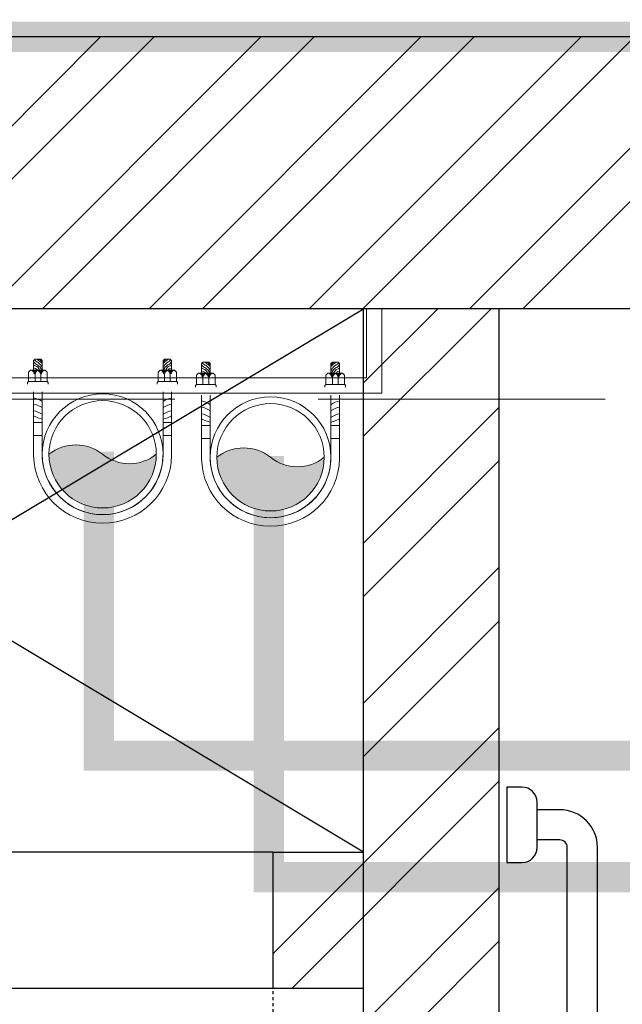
# Model space of a CAD drawing. Header units: inches. Extents: x 113025 to 158499, y 12149 to 30915.
# Tile 117 of 167: x 123941 to 123961, y 29461 to 29494. Entities that reach past the tile are written whole.
import ezdxf

# ---------------------------------------------------------------- set-up
doc = ezdxf.new("R2010")
doc.units = ezdxf.units.IN
doc.header["$MEASUREMENT"] = 0
doc.linetypes.add('HIDDEN', pattern=[0.375, 0.25, -0.125])
for name, color, linetype, lineweight in [('0-PIPE SUPPORT', 7, 'Continuous', 0), ('FLOOR RAISE', 4, 'Continuous', 5), ('PD_COLUMN', 2, 'Continuous', 60), ('PD_HATCH', 45, 'Continuous', 9), ('PP- 75DIA Soil Waste Sewer pipe', 90, 'Continuous', 9), ('PP-Soil Pipe', 1, 'Continuous', 25), ('PP-SPRINKLER PIPE', 1, 'Continuous', 0), ('PP-Waste Pipe', 3, 'Continuous', 25), ('SH - ANGLE SUPPORT', 7, 'Continuous', 30), ('SWP', 1, 'Continuous', 15)]:
    doc.layers.add(name, color=color, linetype=linetype, lineweight=lineweight)
doc.layers.add('PD_025_TEXT', color=61, linetype='Continuous')
doc.layers.add('WWP', color=92, linetype='Continuous')
doc.layers.add('PD_BASE', color=8, linetype='Continuous', transparency=0.5)
doc.styles.add('style1', font='arial.ttf', dxfattribs={"height": 500})

# ---------------------------------------------------------------- blocks, each defined once
blk = doc.blocks.new('columns2')
at = {"layer": 'PD_HATCH', "linetype": 'HIDDEN', "ltscale": 38}
for p, q in [((754.5, 59.99999999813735), (919.5, 59.99999999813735)), ((754.5, 47.99999999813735), (919.5, 47.99999999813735))]:
    blk.add_line(p, q, dxfattribs=at)
blk = doc.blocks.new('A$C07EA312C')
at = {"color": 251}
for points in [[(-7.4435665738e-06, 550.0000129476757), (-7.4435665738e-06, 500.0000129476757), (9.999992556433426, 500.0000129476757, 0.4142135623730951), (19.99999255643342, 510.0000129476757), (19.99999255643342, 540.0000129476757, 0.4142135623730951), (9.999992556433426, 550.0000129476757)], [(-7.4435665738e-06, 50.00001294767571), (-7.4435665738e-06, 1.29476757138e-05), (9.999992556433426, 1.29476757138e-05, 0.4142135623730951), (19.99999255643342, 10.00001294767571), (19.99999255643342, 40.00001294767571, 0.4142135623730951), (9.999992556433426, 50.00001294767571)]]:
    blk.add_lwpolyline(points, format="xyb", close=True, dxfattribs=at)
for points in [[(19.99999255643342, 15.00001294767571), (34.99999255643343, 15.00001294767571, 0.4142135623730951), (59.99999255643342, 40.00001294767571), (59.99999255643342, 510.0000129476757, 0.4142135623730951), (34.99999255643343, 535.0000129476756), (19.99999255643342, 535.0000129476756)], [(19.99999255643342, 35.00001294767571), (34.99999255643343, 35.00001294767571, 0.4142135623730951), (39.99999255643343, 40.00001294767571), (39.99999255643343, 510.0000129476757, 0.4142135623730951), (34.99999255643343, 515.0000129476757), (19.99999255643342, 515.0000129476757)]]:
    blk.add_lwpolyline(points, format="xyb", dxfattribs=at)
blk = doc.blocks.new('FIRST FLOOR AR PLAN')
at = {"layer": 'PD_BASE'}
h = blk.add_hatch(dxfattribs=at)
h.set_pattern_fill('ANSI32', color=256, scale=10)
h.set_pattern_definition([(45, (123173.8410410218, 20768.24897553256), (-2.651650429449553, 2.651650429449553), []), (45, (123175.6088079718, 20768.24897553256), (-2.651650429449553, 2.651650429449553), [])])
h.paths.add_polyline_path([(123176.9915017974, 20810.99848516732), (123167.9915017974, 20810.99848516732), (123167.9915017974, 20729.49848516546), (123176.9915017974, 20729.49848516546)])
h.paths.add_polyline_path([(123538.4915017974, 20663.49848516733), (123368.9915017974, 20663.49848516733), (123368.9915017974, 20654.49848516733), (123538.4915017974, 20654.49848516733)])
h.paths.add_polyline_path([(123722.9915017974, 20663.49848516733), (123553.4915017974, 20663.49848516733), (123553.4915017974, 20654.49848516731), (123722.9915017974, 20654.49848516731)])
h.paths.add_polyline_path([(123176.9915017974, 21527.49848516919), (123167.9915017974, 21527.49848516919), (123167.9915017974, 21445.99848516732), (123176.9915017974, 21445.99848516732)])
h.paths.add_polyline_path([(123176.9915017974, 21430.99848516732), (123167.9915017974, 21430.99848516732), (123167.9915017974, 21290.99848516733), (123176.9915017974, 21290.99848516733)])
h.paths.add_polyline_path([(123176.9915017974, 21275.99848516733), (123167.9915017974, 21275.99848516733), (123167.9915017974, 21135.99848516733), (123176.9915017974, 21135.99848516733)])
h.paths.add_polyline_path([(123176.9915017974, 21120.99848516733), (123167.9915017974, 21120.99848516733), (123167.9915017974, 20980.99848516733), (123176.9915017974, 20980.99848516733)])
h.paths.add_polyline_path([(123176.9915017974, 20965.99848516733), (123167.9915017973, 20965.99848516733), (123167.9915017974, 20825.99848516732), (123176.9915017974, 20825.99848516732)])
h.paths.add_polyline_path([(124268.9915017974, 21602.49848516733), (124102.4915017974, 21602.49848516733), (124102.4915017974, 21593.49848516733), (124268.9915017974, 21593.49848516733)])
h.paths.add_polyline_path([(124087.4915017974, 21602.49848516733), (123922.4915017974, 21602.49848516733), (123922.4915017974, 21593.49848516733), (124087.4915017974, 21593.49848516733)])
h.paths.add_polyline_path([(123907.4915017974, 21602.49848516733), (123737.9915017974, 21602.49848516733), (123737.9915017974, 21593.49848516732), (123907.4915017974, 21593.49848516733)])
h.paths.add_polyline_path([(123722.9915017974, 21602.49848516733), (123553.4915017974, 21602.49848516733), (123553.4915017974, 21593.49848516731), (123722.9915017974, 21593.49848516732)])
h.paths.add_polyline_path([(123353.9915017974, 21602.49848516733), (123242.9915017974, 21602.49848516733), (123242.9915017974, 21593.4984851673), (123353.9915017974, 21593.49848516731)])
h.paths.add_polyline_path([(123227.9915017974, 21602.49848516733), (123167.9915017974, 21602.49848516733), (123167.9915017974, 21542.49848516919), (123176.9915017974, 21542.49848516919), (123176.9915017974, 21593.4984851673), (123227.9915017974, 21593.4984851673)])
h.paths.add_polyline_path([(123176.9915017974, 20714.49848516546), (123167.9915017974, 20714.49848516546), (123167.9915017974, 20654.49848516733), (123227.9915017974, 20654.49848516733), (123227.9915017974, 20663.49848516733), (123176.9915017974, 20663.49848516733)])
h.paths.add_polyline_path([(123353.9915017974, 20663.49848516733), (123242.9915017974, 20663.49848516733), (123242.9915017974, 20654.49848516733), (123353.9915017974, 20654.49848516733)])
h.paths.add_polyline_path([(123762.7415017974, 20663.49848516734), (123737.9915017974, 20663.49848516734), (123737.9915017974, 20654.49848516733), (123762.7415017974, 20654.49848516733)])
h.paths.add_polyline_path([(123907.4915017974, 20663.49848516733), (123882.7415017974, 20663.49848516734), (123882.7415017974, 20654.49848516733), (123907.4915017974, 20654.49848516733)])
h.paths.add_polyline_path([(123944.9915017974, 20663.49848516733), (123922.4915017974, 20663.49848516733), (123922.4915017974, 20654.49848516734), (123944.9915017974, 20654.49848516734)])
h.paths.add_polyline_path([(124087.4915017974, 20663.49848516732), (124064.9915017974, 20663.49848516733), (124064.9915017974, 20654.49848516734), (124087.4915017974, 20654.49848516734)])
h.paths.add_polyline_path([(124124.9915017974, 20663.49848516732), (124102.4915017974, 20663.49848516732), (124102.4915017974, 20654.49848516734), (124124.9915017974, 20654.49848516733)])
h.paths.add_polyline_path([(124268.9915017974, 20663.49848516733), (124244.9915017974, 20663.49848516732), (124244.9915017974, 20654.49848516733), (124268.9915017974, 20654.49848516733)])
h.paths.add_polyline_path([(124283.9915017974, 20672.49848516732), (124274.9915017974, 20672.49848516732)])
h.paths.add_polyline_path([(124283.9915017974, 20810.99848516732), (124274.9915017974, 20810.99848516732), (124274.9915017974, 20672.49848516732), (124283.9915017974, 20672.49848516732)])
h.paths.add_polyline_path([(124283.9915017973, 20965.99848516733), (124274.9915017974, 20965.99848516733), (124274.9915017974, 20825.99848516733), (124283.9915017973, 20825.99848516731)])
h.paths.add_polyline_path([(124283.9915017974, 21275.99848516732), (124274.9915017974, 21275.99848516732), (124274.9915017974, 20980.99848516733), (124283.9915017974, 20980.99848516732)])
h.paths.add_polyline_path([(124283.9915017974, 21584.49848516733), (124274.9915017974, 21584.49848516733), (124274.9915017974, 21445.99848516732), (124283.9915017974, 21445.99848516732)])
h.paths.add_polyline_path([(124265.9915017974, 21442.99848516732), (124160.9915017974, 21442.99848516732), (124160.9915017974, 21433.99848516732), (124265.9915017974, 21433.99848516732)])
h.paths.add_polyline_path([(124160.9915017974, 21430.99848516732), (124151.9915017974, 21430.99848516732), (124151.9915017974, 21352.99848516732), (124160.9915017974, 21352.99848516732)])
h.paths.add_polyline_path([(124151.9915017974, 21442.99848516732), (124079.9915017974, 21442.99848516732), (124079.9915017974, 21433.99848516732), (124151.9915017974, 21433.99848516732)])
h.paths.add_polyline_path([(124079.9915017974, 21430.99848516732), (124070.9915017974, 21430.99848516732), (124070.9915017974, 21352.99848516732), (124079.9915017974, 21352.99848516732)])
h.paths.add_polyline_path([(124070.9915017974, 21442.99848516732), (123989.9915017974, 21442.99848516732), (123989.9915017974, 21340.99848516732), (124016.9915017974, 21340.99848516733), (124016.9915017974, 21349.99848516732), (123998.9915017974, 21349.99848516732), (123998.9915017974, 21433.99848516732), (124070.9915017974, 21433.99848516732)])
h.paths.add_polyline_path([(124070.9915017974, 21349.99848516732), (124052.9915017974, 21349.99848516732), (124052.9915017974, 21340.99848516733), (124070.9915017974, 21340.99848516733)], flags=17)
h.paths.add_polyline_path([(124097.9915017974, 21349.99848516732), (124079.9915017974, 21349.99848516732), (124079.9915017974, 21340.99848516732), (124097.9915017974, 21340.99848516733)])
h.paths.add_polyline_path([(124151.9915017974, 21349.99848516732), (124133.9915017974, 21349.99848516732), (124133.9915017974, 21340.99848516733), (124151.9915017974, 21340.99848516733)])
h.paths.add_polyline_path([(124160.9915017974, 21340.99848516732), (124151.9915017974, 21340.99848516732), (124151.9915017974, 21277.99848516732), (124160.9915017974, 21277.99848516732)])
h.paths.add_polyline_path([(124283.9915017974, 21291.99848516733), (124274.9915017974, 21291.99848516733), (124274.9915017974, 21290.99848516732), (124283.9915017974, 21290.99848516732)])
h.paths.add_polyline_path([(124283.9915017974, 21430.99848516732), (124274.9915017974, 21430.99848516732), (124274.9915017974, 21411.99848516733), (124283.9915017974, 21411.99848516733)])
h.paths.add_polyline_path([(123405.7415017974, 21593.49848516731), (123405.7415017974, 21602.49848516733), (123368.9915017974, 21602.49848516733), (123368.9915017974, 21593.49848516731)])
h.paths.add_polyline_path([(123501.7415017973, 21602.49848516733), (123501.7415017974, 21593.49848516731), (123538.4915017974, 21593.49848516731), (123538.4915017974, 21602.49848516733)])
h = blk.add_hatch(dxfattribs=at)
h.set_pattern_fill('ANSI32', color=256, scale=10)
h.set_pattern_definition([(45, (150297.4604135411, 39481.88530316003), (-2.651650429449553, 2.651650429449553), []), (45, (150299.2281804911, 39481.88530316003), (-2.651650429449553, 2.651650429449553), [])])
h.paths.add_polyline_path([(123758.9915017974, 21593.49848516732), (123752.9915017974, 21593.49848516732), (123752.9915017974, 21557.49848516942), (123758.9915017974, 21557.49848516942)])
h.paths.add_polyline_path([(123758.9915017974, 21557.49848516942), (123752.9915017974, 21557.49848516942), (123752.9915017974, 21521.49848516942), (123758.9915017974, 21521.49848516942)])
h.paths.add_polyline_path([(123752.9915017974, 21521.49848516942), (123752.9915017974, 21485.49848516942), (123758.9915017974, 21485.49848516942), (123758.9915017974, 21521.49848516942)])
h.paths.add_polyline_path([(123758.9915017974, 21485.49848516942), (123752.9915017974, 21485.49848516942), (123752.9915017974, 21449.49848516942), (123758.9915017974, 21449.49848516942)])
h.paths.add_polyline_path([(123758.9915017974, 21449.49848516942), (123752.9915017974, 21449.49848516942), (123752.9915017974, 21413.49848516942), (123758.9915017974, 21413.49848516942)])
h.paths.add_polyline_path([(123758.9915017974, 21413.49848516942), (123752.9915017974, 21413.49848516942), (123752.9915017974, 21377.49848516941), (123758.9915017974, 21377.49848516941)])
h.paths.add_polyline_path([(124037.9915017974, 21593.49848516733), (124028.9915017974, 21593.49848516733), (124028.9915017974, 21503.99848516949), (124024.4915017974, 21503.99848516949), (124024.4915017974, 21499.49848516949), (124028.9915017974, 21499.49848516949), (124028.9915017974, 21489.49848516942), (124037.9915017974, 21489.49848516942)])
h.paths.add_polyline_path([(123956.9915017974, 21593.49848516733), (123952.4915017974, 21593.49848516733), (123952.4915017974, 21503.99848516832), (123947.9915017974, 21503.99848516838), (123947.9915017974, 21499.49848516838), (123982.4915017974, 21499.49848516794), (123982.4915017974, 21503.99848516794), (123956.9915017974, 21503.99848516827)])
h.paths.add_polyline_path([(123952.4915017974, 21575.49848516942), (123949.4915017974, 21575.49848516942), (123949.4915017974, 21570.99848516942), (123952.4915017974, 21570.99848516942)], flags=17)
h.paths.add_polyline_path([(123925.4915017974, 21575.49848516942), (123922.4915017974, 21575.49848516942), (123922.4915017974, 21584.49848516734), (123917.9915017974, 21584.49848516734), (123917.9915017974, 21575.49848516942), (123907.4915017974, 21575.49848516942), (123907.4915017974, 21570.99848516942), (123925.4915017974, 21570.99848516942)])
h.paths.add_polyline_path([(123871.4915017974, 21593.49848516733), (123866.9915017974, 21593.49848516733), (123866.9915017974, 21577.49848516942), (123866.9915017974, 21570.99848516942), (123871.4915017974, 21570.99848516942), (123871.4915017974, 21575.49848516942)])
h.paths.add_polyline_path([(124162.4915017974, 21593.49848516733), (124157.9915017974, 21593.49848516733), (124157.9915017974, 21575.49848516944), (124162.4915017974, 21575.49848516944)])
at = {"layer": 'PD_BASE', "lineweight": 30}
for p, q in [((124283.9915017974, 21602.49848516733), (123501.7415017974, 21602.49848516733)), ((124087.4915017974, 21593.49848516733), (123922.4915017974, 21593.49848516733)), ((123956.9915017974, 21503.99848516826), (123956.9915017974, 21593.49848516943)), ((123949.4915017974, 21575.49848516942), (123952.4915017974, 21575.49848516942)), ((123949.4915017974, 21575.49848516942), (123949.4915017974, 21570.99848516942)), ((123949.4915017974, 21570.99848516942), (123952.4915017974, 21570.99848516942))]:
    blk.add_line(p, q, dxfattribs=at)
at = {"layer": 'PD_BASE', "ltscale": 12}
for p, q in [((123922.4915017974, 21575.49848516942), (123952.4915017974, 21593.49848516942)), ((123952.4915017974, 21575.49848516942), (123922.4915017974, 21593.49848516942)), ((123949.4915017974, 21575.49848516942), (123925.4915017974, 21575.49848516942)), ((123925.4915017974, 21570.99848516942), (123949.4915017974, 21570.99848516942))]:
    blk.add_line(p, q, dxfattribs=at)
at = {"layer": 'PD_BASE', "linetype": 'HIDDEN', "ltscale": 0.2}
blk.add_line((123949.4915017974, 21575.49848516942), (123949.4915017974, 21551.49848516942), dxfattribs=at)
at = {"layer": 'PD_BASE', "lineweight": 30}
blk.add_lwpolyline([(123947.9915017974, 21503.99848516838), (123952.4915017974, 21503.99848516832), (123952.4915017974, 21593.49848516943)], dxfattribs=at)
at = {"layer": 'PD_BASE', "linetype": 'HIDDEN', "ltscale": 0.2}
blk.add_arc((123949.4915017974, 21575.49848516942), 24, 180, 270, dxfattribs=at)
at = {"layer": 'PD_BASE', "ltscale": 12, "xscale": 0.05, "yscale": 0.05, "zscale": 0.05}
blk.add_blockref('A$C07EA312C', (123957.2417156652, 21550.15449096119), dxfattribs=at)
at = {"layer": 'PD_COLUMN'}
blk.add_blockref('columns2', (123167.9915017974, 21542.49848516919), dxfattribs=at)
at = {"layer": 'PD_BASE', "insert": (123911.9727285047, 21343.20025147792), "char_height": 8, "width": 128.4952190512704, "attachment_point": 1, "rotation": 90, "style": 'style1'}
blk.add_mtext('\\pi39.404;7\'4" WIDE\\P\\pi38.269;PASSAGE', dxfattribs=at)
blk = doc.blocks.new('*X420')
at = {"color": 251, "lineweight": 5}
for p, q in [((113.6040440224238, 341.4692042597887), (113.7240518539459, 341.5892120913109)), ((113.7279130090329, 341.4162965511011), (114.3176786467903, 342.0060621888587)), ((113.8423566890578, 341.3539635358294), (114.318169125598, 341.8297759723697)), ((113.9481308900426, 341.2829610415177), (114.3186596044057, 341.6534897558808)), ((114.0456951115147, 341.2037485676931), (114.3191500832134, 341.4772035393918)), ((114.1352787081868, 341.1165554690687), (114.3196405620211, 341.3009173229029)), ((114.2169109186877, 341.0214109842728), (114.3201310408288, 341.1246311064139)), ((114.2904245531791, 340.9181479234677), (114.3206215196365, 340.948344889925))]:
    blk.add_line(p, q, dxfattribs=at)
blk = doc.blocks.new('WWP P-PP')
at = {"layer": 'PP-Waste Pipe', "lineweight": 5}
h = blk.add_hatch(color=256, dxfattribs=at)
edge = h.paths.add_edge_path()
edge.add_ellipse((24.44457964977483, 30.55372590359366), major_axis=(27.6684042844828, 27.6681594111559), ratio=1, start_angle=186.3386170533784, end_angle=263.6613829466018)
edge.add_ellipse((-1.382432e-10, 8.73115e-11), major_axis=(-34.56951188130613, 34.5698178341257), ratio=0.9999999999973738, start_angle=225.0000000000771, end_angle=405.0000000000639)
edge.add_ellipse((-24.44457965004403, -30.55372590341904), major_axis=(-27.6681594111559, 27.6684042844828), ratio=1, start_angle=276.33861705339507, end_angle=353.66138294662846, ccw=False)
for radius in [55.00000000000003, 48.8888888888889]:
    blk.add_circle((-1.382432e-10, 8.73115e-11), radius, dxfattribs=at)
for centre, start, end in [((-24.44457965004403, -30.55372590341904), 51.33836351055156, 128.661129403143), ((24.44457964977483, 30.55372590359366), 231.3383635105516, 308.661129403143)]:
    blk.add_arc(centre, 39.12885943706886, start, end, dxfattribs=at)
at = {"layer": 'SH - ANGLE SUPPORT', "lineweight": 5}
for p, q in [((-62.82349895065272, 1.126112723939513), (-62.82349894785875, -56.72934432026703)), ((62.82349895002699, 1.126112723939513), (62.82349894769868, -56.72934432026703)), ((-54.9999999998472, -0.7266118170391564), (-54.9999999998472, -56.72934432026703)), ((55.0000000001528, -0.7266118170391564), (55.0000000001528, -56.72934432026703)), ((-62.82349894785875, -17.17702063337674), (-54.9999999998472, -17.17702063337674)), ((-62.82349895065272, -17.17702063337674), (-54.9999999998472, -17.17702063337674)), ((62.82349895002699, -17.17702063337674), (55.0000000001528, -17.17702063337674)), ((-54.76484902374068, -28.93988663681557), (-62.58834797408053, -28.93988663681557)), ((-54.76484902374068, -28.93988663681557), (-62.58834797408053, -28.93988663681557)), ((54.76484902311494, -28.93988663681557), (62.5883479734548, -28.93988663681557)), ((-68.29174915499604, -63.94016889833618), (-68.29174915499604, -65.4178509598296)), ((-68.29174915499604, -65.4178509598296), (-67.49261406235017, -66.21698605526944)), ((-50.33088488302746, -66.21698605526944), (-67.49261406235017, -66.21698605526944)), ((-67.38102229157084, -66.33635588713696), (-67.38102229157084, -74.71031463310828)), ((-61.54691922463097, -66.21698605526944), (-61.54691922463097, -72.82271916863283)), ((-56.28437099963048, -72.83689395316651), (-56.28437099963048, -66.21698605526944)), ((-49.5317497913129, -65.41785096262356), (-50.45025471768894, -66.33635588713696)), ((-50.45025471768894, -66.33635588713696), (-50.45025471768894, -74.71031463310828)), ((-49.5317497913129, -63.94016889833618), (-49.5317497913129, -65.41785096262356)), ((49.53736882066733, -63.94016889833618), (49.53736882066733, -65.41785096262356)), ((49.53736882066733, -65.41785096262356), (50.45587374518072, -66.33635588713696)), ((50.33650391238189, -66.21698605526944), (67.49823308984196, -66.21698605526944)), ((50.45587374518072, -66.33635588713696), (50.45587374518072, -74.71031463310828)), ((56.28999002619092, -72.83689395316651), (56.28999002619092, -66.21698605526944)), ((61.55253825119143, -66.21698605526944), (61.55253825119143, -72.82271916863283)), ((67.38664132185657, -66.33635588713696), (67.38664132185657, -74.71031463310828)), ((68.29736818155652, -65.4178509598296), (67.49823308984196, -66.21698605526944)), ((68.29736818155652, -63.94016889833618), (68.29736818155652, -65.4178509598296)), ((-67.38102229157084, -74.71031463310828), (-65.55956856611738, -76.53176835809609)), ((-52.27170844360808, -76.53176835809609), (-65.55956856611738, -76.53176835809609)), ((-62.82738797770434, -85.42267031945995), (-62.82738797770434, -76.53176835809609)), ((-55.00388902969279, -85.421795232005), (-55.00388902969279, -76.53176835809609)), ((-50.45025471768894, -74.71031463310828), (-52.27170844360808, -76.53176835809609)), ((50.45587374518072, -74.71031463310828), (52.27732747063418, -76.53176835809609)), ((52.27732747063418, -76.53176835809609), (65.5651875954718, -76.53176835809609)), ((55.00950805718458, -85.421795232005), (55.00950805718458, -76.53176835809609)), ((62.83300700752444, -85.42267031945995), (62.83300700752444, -76.53176835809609)), ((67.38664132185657, -74.71031463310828), (65.5651875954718, -76.53176835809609)), ((-62.82826306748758, -85.421795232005), (-61.54171782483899, -86.70834047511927)), ((-56.29043427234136, -86.70834047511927), (-61.54171782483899, -86.70834047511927)), ((-55.00388902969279, -85.421795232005), (-56.29043427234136, -86.70834047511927)), ((55.00950805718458, -85.421795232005), (56.29605330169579, -86.70834047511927)), ((56.29605330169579, -86.70834047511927), (61.54733685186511, -86.70834047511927)), ((62.83388209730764, -85.421795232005), (61.54733685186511, -86.70834047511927))]:
    blk.add_line(p, q, dxfattribs=at)
at = {"layer": 'SH - ANGLE SUPPORT', "lineweight": 5, "ltscale": 30}
for centre, radius, start, end in [((2.0154403e-09, -0.0102770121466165), 62.83377596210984, 1.036287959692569, 178.9637120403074), ((1.527951e-10, -0.0089770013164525), 55.00897699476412, 359.1086964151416, 181.0351236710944)]:
    blk.add_arc(centre, radius, start, end, dxfattribs=at)
at = {"layer": 'SH - ANGLE SUPPORT', "lineweight": 5, "extrusion": (0, 0, -0.9999999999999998)}
for centre, major_axis, ratio, start_param, end_param in [((-49.62623077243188, -57.39544101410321), (18.29485241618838, -18.29485241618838), 0.999999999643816, 3.391710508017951, 3.722963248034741), ((-49.62623077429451, -57.39544101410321), (18.29485241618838, -18.29485241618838), 0.999999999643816, 3.391710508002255, 3.722963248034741), ((65.28731765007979, -74.67835721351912), (7.828391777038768, 7.828391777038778), 0.9999999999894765, 2.954778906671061, 3.562597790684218), ((62.41426812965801, -71.05860478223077), (4.489777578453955, -4.489777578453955), 0.9999999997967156, 1.317026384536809, 2.080566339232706), ((67.72348824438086, -67.44613965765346), (8.824913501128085, -8.824913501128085), 0.9999999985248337, 1.329768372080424, 1.540798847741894), ((60.14050950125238, -83.91347408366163), (4.170697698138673, 4.170697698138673), 0.9999999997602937, 5.688778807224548, 5.971833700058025)]:
    blk.add_ellipse(centre, major_axis=major_axis, ratio=ratio, start_param=start_param, end_param=end_param, dxfattribs=at)
at = {"layer": 'SH - ANGLE SUPPORT', "lineweight": 5}
for centre, major_axis, ratio, start_param, end_param in [((49.62623077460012, -57.39544101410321), (-18.29485241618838, -18.29485241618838), 0.999999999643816, 3.391710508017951, 3.722963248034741), ((41.60080467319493, -55.36452128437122), (-16.48738713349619, -16.48738713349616), 0.9999995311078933, 3.304858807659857, 3.314800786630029), ((41.60080467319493, -61.43111243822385), (-16.48739554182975, 16.48739554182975), 0.9999995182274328, 4.875654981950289, 4.885596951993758), ((66.27110666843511, -20.96321232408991), (-13.44648858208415, -13.44648858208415), 0.9999999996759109, 0.163266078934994, 0.6092701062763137), ((66.27110666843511, -27.0298034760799), (-13.44648858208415, -13.44648858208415), 0.9999999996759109, 0.1632660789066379, 0.6092701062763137), ((41.60080467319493, -67.09325654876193), (-16.48739554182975, 16.48739554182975), 0.9999995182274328, 4.875654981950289, 4.885596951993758), ((66.27110666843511, -32.69194758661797), (-13.44648858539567, 13.44648858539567), 0.9999999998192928, 1.734062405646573, 2.180066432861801), ((-67.64643607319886, -71.05860478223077), (-4.489777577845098, -4.489777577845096), 0.9999999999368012, 1.321980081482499, 2.080566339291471), ((-60.13489047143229, -83.91347408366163), (-4.170697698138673, 4.170697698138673), 0.9999999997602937, 5.688778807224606, 5.971833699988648), ((-58.71034282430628, -85.71911756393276), (-4.170697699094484, 4.170697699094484), 0.9999999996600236, 5.688778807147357, 6.27040249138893), ((-56.13812229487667, -72.09577075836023), (-3.848429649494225, -3.848429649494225), 0.9999999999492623, 5.625068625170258, 6.450630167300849), ((-67.71786921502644, -67.44613965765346), (-8.824913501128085, -8.824913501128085), 0.9999999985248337, 1.329768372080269, 1.540798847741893), ((-65.49254493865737, -73.40432924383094), (-6.108349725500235, 6.108349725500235), 0.999999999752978, 3.071035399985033, 3.556541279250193), ((-65.44742424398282, -72.30245588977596), (-7.760183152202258, 7.760183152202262), 0.9999999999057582, 2.957247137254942, 3.531377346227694), ((-62.40864910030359, -71.05860478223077), (-4.489777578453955, -4.489777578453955), 0.9999999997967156, 1.317026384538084, 2.080566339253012), ((-65.28169862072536, -74.67835721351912), (-7.828391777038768, 7.828391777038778), 0.9999999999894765, 2.954778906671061, 3.562597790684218), ((-50.18897166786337, -71.05860478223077), (-4.489777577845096, 4.489777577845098), 0.9999999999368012, 1.061026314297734, 1.819612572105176), ((-58.17898453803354, -85.87803551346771), (-3.286230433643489, 3.286230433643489), 0.9999999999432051, 5.728383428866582, 6.607487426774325), ((-57.98070309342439, -88.36281824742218), (-3.295890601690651, -3.295890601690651), 0.9999999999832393, 4.157022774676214, 5.034816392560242), ((-57.43521831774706, -87.73211299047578), (-1.72358632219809, 1.72358632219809), 0.9999999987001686, 5.845023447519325, 6.635131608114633), ((-56.57520790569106, -92.18142174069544), (-4.170697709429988, -4.170697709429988), 0.9999999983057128, 4.117982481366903, 4.309006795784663), ((-64.72800408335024, -74.76374448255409), (-8.824913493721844, -8.824913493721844), 0.9999999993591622, 1.329768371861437, 1.678717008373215), ((-64.15818665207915, -75.71408731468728), (-8.82491349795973, -8.82491349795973), 0.9999999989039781, 1.329768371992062, 1.6088539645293)]:
    blk.add_ellipse(centre, major_axis=major_axis, ratio=ratio, start_param=start_param, end_param=end_param, dxfattribs=at)
at = {"layer": 'SH - ANGLE SUPPORT', "lineweight": 5, "extrusion": (0, 0, -1)}
for centre, major_axis, ratio, start_param, end_param in [((-66.27110666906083, -20.96321232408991), (13.44648858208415, -13.44648858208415), 0.9999999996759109, 0.1632660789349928, 0.6092701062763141), ((-66.27110666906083, -20.96321232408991), (13.44648858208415, -13.44648858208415), 0.9999999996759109, 0.1632660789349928, 0.6092701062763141), ((-66.27110666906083, -27.0298034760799), (13.44648858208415, -13.44648858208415), 0.9999999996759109, 0.1632660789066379, 0.6092701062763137), ((-66.27110666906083, -27.0298034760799), (13.44648858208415, -13.44648858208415), 0.9999999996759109, 0.1632660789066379, 0.6092701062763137), ((-41.6008046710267, -55.36452128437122), (16.48738713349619, -16.48738713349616), 0.9999995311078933, 3.304858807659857, 3.314800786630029), ((-41.60080467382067, -55.36452128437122), (16.48738713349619, -16.48738713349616), 0.9999995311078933, 3.304858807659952, 3.314800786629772), ((-66.27110666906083, -32.69194758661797), (13.44648858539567, 13.44648858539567), 0.9999999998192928, 1.734062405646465, 2.180066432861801), ((-66.27110666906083, -32.69194758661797), (13.44648858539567, 13.44648858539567), 0.9999999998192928, 1.734062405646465, 2.180066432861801), ((50.19459069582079, -71.05860478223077), (4.489777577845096, 4.489777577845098), 0.9999999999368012, 1.061026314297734, 1.819612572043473), ((65.45304327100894, -72.30245588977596), (7.760183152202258, 7.760183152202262), 0.9999999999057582, 2.957247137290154, 3.531377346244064), ((65.49816396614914, -73.40432924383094), (6.108349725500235, 6.108349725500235), 0.999999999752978, 3.071035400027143, 3.556541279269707), ((56.14374132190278, -72.09577075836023), (3.848429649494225, -3.848429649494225), 0.9999999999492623, 5.625068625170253, 6.450630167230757), ((58.71596185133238, -85.71911756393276), (4.170697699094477, 4.170697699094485), 0.9999999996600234, 5.688778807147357, 6.270402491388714), ((67.65205510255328, -71.05860478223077), (4.489777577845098, -4.489777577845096), 0.9999999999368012, 1.321980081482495, 2.080566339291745), ((64.73362311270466, -74.76374448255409), (8.824913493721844, -8.824913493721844), 0.9999999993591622, 1.329768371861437, 1.678717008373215), ((64.16380567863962, -75.71408731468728), (8.82491349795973, -8.82491349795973), 0.9999999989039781, 1.329768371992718, 1.608853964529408), ((56.58082693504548, -92.18142174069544), (4.170697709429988, -4.170697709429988), 0.9999999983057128, 4.117982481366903, 4.309006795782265), ((57.44083734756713, -87.73211299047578), (1.72358632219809, 1.72358632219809), 0.9999999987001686, 5.845023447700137, 6.635131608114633), ((57.98632212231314, -88.36281824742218), (3.295890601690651, -3.295890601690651), 0.9999999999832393, 4.157022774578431, 5.034816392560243), ((58.184603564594, -85.87803551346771), (3.286230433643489, 3.286230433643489), 0.9999999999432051, 5.728383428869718, 6.607487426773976)]:
    blk.add_ellipse(centre, major_axis=major_axis, ratio=ratio, start_param=start_param, end_param=end_param, dxfattribs=at)
at = {"layer": 'SH - ANGLE SUPPORT', "lineweight": 5, "extrusion": (0, 0, -0.9999999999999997)}
for centre in [(-41.6008046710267, -61.43111243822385), (-41.60080467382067, -61.43111243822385), (-41.6008046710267, -67.09325654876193), (-41.60080467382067, -67.09325654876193)]:
    blk.add_ellipse(centre, major_axis=(16.48739554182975, 16.48739554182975), ratio=0.9999995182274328, start_param=4.875654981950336, end_param=4.88559695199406, dxfattribs=at)
at = {"layer": 'SH - ANGLE SUPPORT', "lineweight": 5, "extrusion": (0, 0, -1)}
for p, xscale, yscale, zscale, rotation in [((-1492.900540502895, 444.0435444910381), 4.553634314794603, 4.553634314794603, -4.553634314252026, 270), ((-1499.446858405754, 444.0293697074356), 4.553634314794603, 4.553634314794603, -4.553634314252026, 270), ((1499.441239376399, 444.0293697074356), -4.553634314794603, 4.553634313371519, -4.553634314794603, 89.99999999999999), ((1492.89492147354, 444.0435444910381), -4.553634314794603, 4.553634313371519, -4.553634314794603, 89.99999999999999)]:
    blk.add_blockref('*X420', p, dxfattribs=dict(at, xscale=xscale, yscale=yscale, zscale=zscale, rotation=rotation))
blk = doc.blocks.new('SWP P-PP')
at = {"layer": 'PP-Soil Pipe', "lineweight": 5}
h = blk.add_hatch(color=256, dxfattribs=at)
edge = h.paths.add_edge_path()
edge.add_ellipse((-22.87960062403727, 31.74258206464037), major_axis=(-27.66840433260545, 27.66815936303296), ratio=1, start_angle=96.33861705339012, end_angle=173.6613829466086, ccw=False)
edge.add_ellipse((1.564979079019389, 1.188856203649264), major_axis=(34.56951182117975, 34.56981789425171), ratio=0.9999999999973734, start_angle=-45.000000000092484, end_angle=134.9999999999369, ccw=False)
edge.add_ellipse((26.00955878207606, -29.36486965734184), major_axis=(27.66815936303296, 27.66840433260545), ratio=1, start_angle=6.338617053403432, end_angle=83.6613829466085)
for radius in [55.00000000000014, 48.88888888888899]:
    blk.add_circle((1.564979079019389, 1.188856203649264), radius, dxfattribs=at)
for centre, start, end in [((26.00955878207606, -29.36486965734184), 51.33887069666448, 128.6616365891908), ((-22.87960062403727, 31.74258206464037), 231.3388706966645, 308.6616365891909)]:
    blk.add_arc(centre, 39.12885943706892, start, end, dxfattribs=at)
at = {"layer": 'SH - ANGLE SUPPORT', "lineweight": 5}
for p, q in [((-61.25851987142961, 2.314968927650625), (-61.25851986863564, -55.54048811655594)), ((-53.43502092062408, 0.462244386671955), (-53.43502092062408, -55.54048811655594)), ((56.56497907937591, 0.462244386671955), (56.56497907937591, -55.54048811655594)), ((64.3884780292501, 2.314968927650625), (64.3884780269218, -55.54048811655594)), ((-61.25851986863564, -15.98816442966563), (-53.43502092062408, -15.98816442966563)), ((-61.25851987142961, -15.98816442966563), (-53.43502092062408, -15.98816442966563)), ((64.3884780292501, -15.98816442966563), (56.56497907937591, -15.98816442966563)), ((-53.19986994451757, -27.75103043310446), (-61.02336889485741, -27.75103043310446)), ((-53.19986994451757, -27.75103043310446), (-61.02336889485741, -27.75103043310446)), ((56.32982810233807, -27.75103043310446), (64.15332705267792, -27.75103043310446)), ((-66.72677007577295, -62.75131269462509), (-66.72677007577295, -64.22899475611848)), ((-47.96677071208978, -62.75131269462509), (-47.96677071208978, -64.22899475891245)), ((51.10234789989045, -62.75131269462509), (51.10234789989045, -64.22899475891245)), ((69.86234726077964, -62.75131269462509), (69.86234726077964, -64.22899475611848)), ((-66.72677007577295, -64.22899475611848), (-65.92763498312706, -65.02812985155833)), ((-48.76590580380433, -65.02812985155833), (-65.92763498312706, -65.02812985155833)), ((-65.81604321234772, -65.14749968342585), (-65.81604321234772, -73.52145842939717)), ((-59.98194014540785, -65.02812985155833), (-59.98194014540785, -71.63386296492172)), ((-54.71939192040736, -71.6480377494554), (-54.71939192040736, -65.02812985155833)), ((-47.96677071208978, -64.22899475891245), (-48.88527563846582, -65.14749968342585)), ((-48.88527563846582, -65.14749968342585), (-48.88527563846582, -73.52145842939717)), ((51.10234789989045, -64.22899475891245), (52.02085282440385, -65.14749968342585)), ((51.90148299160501, -65.02812985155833), (69.06321216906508, -65.02812985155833)), ((52.02085282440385, -65.14749968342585), (52.02085282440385, -73.52145842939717)), ((57.85496910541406, -71.6480377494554), (57.85496910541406, -65.02812985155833)), ((63.11751733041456, -65.02812985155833), (63.11751733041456, -71.63386296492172)), ((68.95162040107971, -65.14749968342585), (68.95162040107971, -73.52145842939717)), ((69.86234726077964, -64.22899475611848), (69.06321216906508, -65.02812985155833)), ((-65.81604321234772, -73.52145842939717), (-63.99458948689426, -75.34291215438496)), ((-50.70672936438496, -75.34291215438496), (-63.99458948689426, -75.34291215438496)), ((-61.26240889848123, -84.23381411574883), (-61.26240889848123, -75.34291215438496)), ((-53.43890995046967, -84.2329390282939), (-53.43890995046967, -75.34291215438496)), ((-48.88527563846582, -73.52145842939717), (-50.70672936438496, -75.34291215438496)), ((52.02085282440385, -73.52145842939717), (53.84230654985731, -75.34291215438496)), ((53.84230654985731, -75.34291215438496), (67.13016667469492, -75.34291215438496)), ((56.5744871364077, -84.2329390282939), (56.5744871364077, -75.34291215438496)), ((64.39798608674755, -84.23381411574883), (64.39798608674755, -75.34291215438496)), ((68.95162040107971, -73.52145842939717), (67.13016667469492, -75.34291215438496)), ((-61.26328398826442, -84.2329390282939), (-59.97673874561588, -85.51948427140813)), ((-54.72545519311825, -85.51948427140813), (-59.97673874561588, -85.51948427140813)), ((-53.43890995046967, -84.2329390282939), (-54.72545519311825, -85.51948427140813)), ((56.5744871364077, -84.2329390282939), (57.86103238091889, -85.51948427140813)), ((57.86103238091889, -85.51948427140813), (63.11231593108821, -85.51948427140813)), ((64.39886117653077, -84.2329390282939), (63.11231593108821, -85.51948427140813))]:
    blk.add_line(p, q, dxfattribs=at)
at = {"layer": 'SH - ANGLE SUPPORT', "lineweight": 5, "ltscale": 30}
for centre, radius, start, end in [((1.564979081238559, 1.178579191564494), 62.83377596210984, 1.036287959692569, 178.9637120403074), ((1.564979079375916, 1.179879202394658), 55.00897699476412, 359.1086964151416, 181.0351236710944)]:
    blk.add_arc(centre, radius, start, end, dxfattribs=at)
at = {"layer": 'SH - ANGLE SUPPORT', "lineweight": 5, "extrusion": (0, 0, -1)}
for centre, major_axis, ratio, start_param, end_param in [((-64.7061275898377, -19.77435612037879), (13.44648858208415, -13.44648858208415), 0.9999999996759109, 0.1632660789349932, 0.6092701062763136), ((-64.7061275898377, -19.77435612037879), (13.44648858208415, -13.44648858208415), 0.9999999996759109, 0.1632660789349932, 0.6092701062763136), ((-40.03582559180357, -54.1756650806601), (16.48738713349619, -16.48738713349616), 0.9999995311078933, 3.304858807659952, 3.314800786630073), ((-40.03582559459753, -54.1756650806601), (16.48738713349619, -16.48738713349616), 0.9999995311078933, 3.304858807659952, 3.314800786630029), ((-64.7061275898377, -25.84094727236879), (13.44648858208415, -13.44648858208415), 0.9999999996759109, 0.1632660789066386, 0.6092701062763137), ((-64.7061275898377, -25.84094727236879), (13.44648858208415, -13.44648858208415), 0.9999999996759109, 0.1632660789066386, 0.6092701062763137), ((-64.7061275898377, -31.50309138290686), (13.44648858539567, 13.44648858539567), 0.9999999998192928, 1.734062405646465, 2.180066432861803), ((-64.7061275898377, -31.50309138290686), (13.44648858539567, 13.44648858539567), 0.9999999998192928, 1.734062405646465, 2.180066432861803), ((51.75956977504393, -69.86974857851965), (4.489777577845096, 4.489777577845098), 0.9999999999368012, 1.061026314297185, 1.819612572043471), ((57.7087204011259, -70.90691455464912), (3.848429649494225, -3.848429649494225), 0.9999999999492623, 5.625068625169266, 6.450630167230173), ((69.2170341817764, -69.86974857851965), (4.489777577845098, -4.489777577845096), 0.9999999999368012, 1.321980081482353, 2.080566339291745), ((67.01802235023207, -71.11359968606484), (7.760183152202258, 7.760183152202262), 0.9999999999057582, 2.957247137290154, 3.531377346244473), ((67.06314304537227, -72.21547304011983), (6.108349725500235, 6.108349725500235), 0.999999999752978, 3.071035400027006, 3.556541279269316), ((59.74958264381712, -84.68917930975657), (3.286230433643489, 3.286230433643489), 0.9999999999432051, 5.728383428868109, 6.607487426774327), ((60.28094093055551, -84.53026136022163), (4.170697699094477, 4.170697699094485), 0.9999999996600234, 5.688778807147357, 6.270402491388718), ((66.29860219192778, -73.57488827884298), (8.824913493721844, -8.824913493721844), 0.9999999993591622, 1.329768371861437, 1.678717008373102), ((65.72878475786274, -74.52523111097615), (8.82491349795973, -8.82491349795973), 0.9999999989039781, 1.329768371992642, 1.608853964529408), ((58.1458060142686, -90.99256553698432), (4.170697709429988, -4.170697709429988), 0.9999999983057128, 4.117982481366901, 4.309006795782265), ((59.00581642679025, -86.54325678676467), (1.72358632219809, 1.72358632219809), 0.9999999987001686, 5.845023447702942, 6.635131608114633), ((59.55130120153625, -87.17396204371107), (3.295890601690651, -3.295890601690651), 0.9999999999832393, 4.157022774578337, 5.034816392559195)]:
    blk.add_ellipse(centre, major_axis=major_axis, ratio=ratio, start_param=start_param, end_param=end_param, dxfattribs=at)
at = {"layer": 'SH - ANGLE SUPPORT', "lineweight": 5, "extrusion": (0, 0, -0.9999999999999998)}
for centre, major_axis, ratio, start_param, end_param in [((-48.06125169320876, -56.20658481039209), (18.29485241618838, -18.29485241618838), 0.999999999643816, 3.391710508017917, 3.722963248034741), ((-48.0612516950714, -56.20658481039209), (18.29485241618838, -18.29485241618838), 0.999999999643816, 3.391710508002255, 3.722963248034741), ((63.97924720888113, -69.86974857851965), (4.489777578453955, -4.489777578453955), 0.9999999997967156, 1.317026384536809, 2.080566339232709), ((66.8522967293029, -73.489501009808), (7.828391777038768, 7.828391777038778), 0.9999999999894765, 2.954778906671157, 3.56259779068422), ((69.28846732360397, -66.25728345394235), (8.824913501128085, -8.824913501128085), 0.9999999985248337, 1.329768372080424, 1.540798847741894), ((61.7054885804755, -82.72461787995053), (4.170697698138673, 4.170697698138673), 0.9999999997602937, 5.688778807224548, 5.971833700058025)]:
    blk.add_ellipse(centre, major_axis=major_axis, ratio=ratio, start_param=start_param, end_param=end_param, dxfattribs=at)
at = {"layer": 'SH - ANGLE SUPPORT', "lineweight": 5}
for centre, major_axis, ratio, start_param, end_param in [((51.19120985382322, -56.20658481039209), (-18.29485241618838, -18.29485241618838), 0.999999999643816, 3.391710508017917, 3.722963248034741), ((43.16578375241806, -54.1756650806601), (-16.48738713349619, -16.48738713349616), 0.9999995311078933, 3.304858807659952, 3.314800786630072), ((67.83608574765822, -19.77435612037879), (-13.44648858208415, -13.44648858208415), 0.9999999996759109, 0.1632660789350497, 0.6092701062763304), ((43.16578375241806, -60.24225623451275), (-16.48739554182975, 16.48739554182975), 0.9999995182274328, 4.875654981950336, 4.885596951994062), ((67.83608574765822, -25.84094727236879), (-13.44648858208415, -13.44648858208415), 0.9999999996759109, 0.1632660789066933, 0.6092701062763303), ((43.16578375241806, -65.90440034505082), (-16.48739554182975, 16.48739554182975), 0.9999995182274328, 4.875654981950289, 4.885596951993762), ((67.83608574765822, -31.50309138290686), (-13.44648858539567, 13.44648858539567), 0.9999999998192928, 1.734062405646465, 2.180066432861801), ((-66.08145699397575, -69.86974857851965), (-4.489777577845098, -4.489777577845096), 0.9999999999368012, 1.321980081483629, 2.080566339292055), ((-54.57314321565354, -70.90691455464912), (-3.848429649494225, -3.848429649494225), 0.9999999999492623, 5.625068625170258, 6.450630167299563), ((-60.84367002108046, -69.86974857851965), (-4.489777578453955, -4.489777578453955), 0.9999999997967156, 1.317026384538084, 2.08056633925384), ((-48.62399258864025, -69.86974857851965), (-4.489777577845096, 4.489777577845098), 0.9999999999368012, 1.061026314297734, 1.819612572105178), ((-58.56991139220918, -82.72461787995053), (-4.170697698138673, 4.170697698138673), 0.9999999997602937, 5.688778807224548, 5.971833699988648), ((-57.14536374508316, -84.53026136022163), (-4.170697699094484, 4.170697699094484), 0.9999999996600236, 5.688778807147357, 6.27040249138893), ((-56.61400545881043, -84.68917930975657), (-3.286230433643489, 3.286230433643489), 0.9999999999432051, 5.728383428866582, 6.607487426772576), ((-66.15289013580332, -66.25728345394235), (-8.824913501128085, -8.824913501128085), 0.9999999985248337, 1.329768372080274, 1.540798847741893), ((-63.92756585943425, -72.21547304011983), (-6.108349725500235, 6.108349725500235), 0.999999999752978, 3.071035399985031, 3.556541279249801), ((-63.8824451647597, -71.11359968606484), (-7.760183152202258, 7.760183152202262), 0.9999999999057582, 2.957247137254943, 3.531377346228), ((-63.71671954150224, -73.489501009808), (-7.828391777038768, 7.828391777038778), 0.9999999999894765, 2.954778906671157, 3.562597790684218), ((-56.41572401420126, -87.17396204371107), (-3.295890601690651, -3.295890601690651), 0.9999999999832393, 4.157022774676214, 5.034816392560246), ((-55.87023923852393, -86.54325678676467), (-1.72358632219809, 1.72358632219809), 0.9999999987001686, 5.845023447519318, 6.635131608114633), ((-55.01022882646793, -90.99256553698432), (-4.170697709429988, -4.170697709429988), 0.9999999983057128, 4.117982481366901, 4.309006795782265), ((-63.16302500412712, -73.57488827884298), (-8.824913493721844, -8.824913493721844), 0.9999999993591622, 1.329768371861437, 1.6787170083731), ((-62.59320757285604, -74.52523111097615), (-8.82491349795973, -8.82491349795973), 0.9999999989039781, 1.329768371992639, 1.608853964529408)]:
    blk.add_ellipse(centre, major_axis=major_axis, ratio=ratio, start_param=start_param, end_param=end_param, dxfattribs=at)
at = {"layer": 'SH - ANGLE SUPPORT', "lineweight": 5, "extrusion": (0, 0, -0.9999999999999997)}
for centre, start_param, end_param in [((-40.03582559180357, -60.24225623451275), 4.87565498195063, 4.885596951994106), ((-40.03582559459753, -60.24225623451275), 4.875654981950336, 4.88559695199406), ((-40.03582559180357, -65.90440034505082), 4.875654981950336, 4.88559695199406), ((-40.03582559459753, -65.90440034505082), 4.87565498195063, 4.885596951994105)]:
    blk.add_ellipse(centre, major_axis=(16.48739554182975, 16.48739554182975), ratio=0.9999995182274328, start_param=start_param, end_param=end_param, dxfattribs=at)
at = {"layer": 'SH - ANGLE SUPPORT', "lineweight": 5, "extrusion": (0, 0, -1)}
for p, xscale, yscale, zscale, rotation in [((-1494.465519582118, 445.2324006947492), 4.553634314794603, 4.553634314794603, -4.553634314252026, 270), ((-1501.011837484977, 445.2182259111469), 4.553634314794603, 4.553634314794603, -4.553634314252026, 270), ((1497.876260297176, 445.2182259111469), -4.553634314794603, 4.553634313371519, -4.553634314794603, 89.99999999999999), ((1491.329942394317, 445.2324006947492), -4.553634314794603, 4.553634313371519, -4.553634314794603, 89.99999999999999)]:
    blk.add_blockref('*X420', p, dxfattribs=dict(at, xscale=xscale, yscale=yscale, zscale=zscale, rotation=rotation))
blk = doc.blocks.new('zw$4BE2')
at = {"layer": '0-PIPE SUPPORT'}
blk.add_lwpolyline([(-330.889861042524, -11.80197007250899), (-330.889861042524, -8.999999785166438), (-331.3973610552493, -8.999999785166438), (-331.3973610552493, -11.29344871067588), (-360.9924999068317, -11.29344870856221), (-360.9924999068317, -8.999999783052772), (-361.499999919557, -8.999999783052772), (-361.499999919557, -11.80197007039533)], close=True, dxfattribs=at)
at = {"layer": 'FLOOR RAISE', "const_width": 0.9999999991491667}
blk.add_lwpolyline([(-745.499999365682, 0), (0, 0), (5.820766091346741e-11, -156.4999998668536), (-17.99999998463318, -156.4999998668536), (-17.99999998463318, -159.4999998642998), (-293.9999997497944, -159.4999998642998), (-293.9999997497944, -261.4999997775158), (-382.4999996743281, -261.4999997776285), (-530.999999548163, -261.4999997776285), (-530.999999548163, -327.9999997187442), (-746.9999993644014, -327.999999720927), (-746.9999993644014, -309.9999997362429), (-745.499999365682, -309.9999997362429), (-745.499999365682, 0)], dxfattribs=at)
at = {"layer": 'PP- 75DIA Soil Waste Sewer pipe', "ltscale": 0.015}
blk.add_lwpolyline([(-340.2597786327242, -13.73303179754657, 0.9999999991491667, 0.9999999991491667, 0), (-340.2597786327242, -23.8017842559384, 0.9999999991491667, 0.9999999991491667, 0), (-29.14552351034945, -23.8017842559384, 0.9999999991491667, 0.9999999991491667, 0), (-23.02867629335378, -17.68493703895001, 0.9999999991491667, 0.9999999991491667, 0)], format="xyseb", dxfattribs=at)
at = {"layer": 'PP-Soil Pipe', "color": 1, "ltscale": 0.015}
blk.add_lwpolyline([(-18.22718960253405, -27.83003020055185, 0.9999999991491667, 0.9999999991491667, 0), (-334.6323133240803, -27.83003020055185, 1, 1, 0), (-334.6323133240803, -13.87857999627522, 1, 1, 0)], format="xyseb", dxfattribs=at)
at = {"layer": 'SWP', "xscale": -0.03636363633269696, "yscale": 0.03636363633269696, "zscale": 0.03636363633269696, "rotation": 180}
blk.add_blockref('SWP P-PP', (-334.6323133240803, -13.87857999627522), dxfattribs=at)
at = {"layer": 'WWP', "xscale": 0.03636363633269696, "yscale": 0.03636363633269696, "zscale": 0.03636363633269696, "rotation": 180}
blk.add_blockref('WWP P-PP', (-340.1360144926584, -13.8216241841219), dxfattribs=at)

msp = doc.modelspace()

# ---------------------------------------------------------------- block references
at = {"layer": 'PD_025_TEXT'}
msp.add_blockref('FIRST FLOOR AR PLAN', (0, 7890.650291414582), dxfattribs=at)

# ---------------------------------------------------------------- next in the draw order: block references
msp.add_blockref('zw$4BE2', (124283.9915017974, 29493.14877658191), dxfattribs=at)

# ---------------------------------------------------------------- next in the draw order: linework, layer by layer
at = {"layer": 'PP-SPRINKLER PIPE'}
msp.add_circle((124551.2389709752, 29172.99441664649), 1741.724416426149, dxfattribs=at)

doc.saveas('drawing.dxf')
